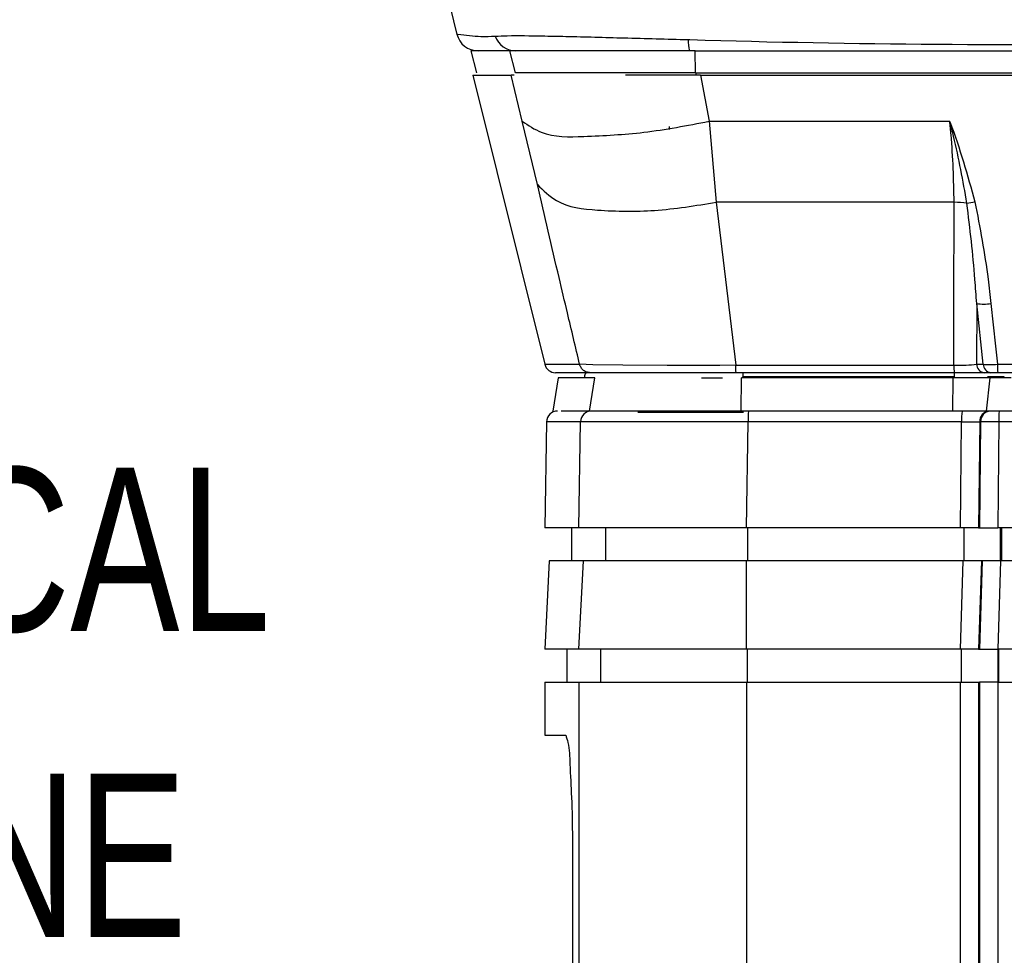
# Model space of a CAD drawing. Header units: millimetres. Extents: x 10 to 272, y 8 to 208.
# Tile 37 of 55: x 67 to 79, y 103 to 114. Entities that reach past the tile are written whole.
import ezdxf

# ---------------------------------------------------------------- set-up
doc = ezdxf.new("R2010")
doc.units = ezdxf.units.MM
doc.styles.add('SLDTEXTSTYLE0', font='TXT', dxfattribs={"width": 0.75})
doc.styles.add('SLDTEXTSTYLE1', font='TXT', dxfattribs={"width": 0.605})
doc.dimstyles.new('SLDDIMSTYLE2', dxfattribs={"dimtxt": 2.054655, "dimasz": 3, "dimexe": 0, "dimexo": 0.0625, "dimgap": 0.513664, "dimtad": 0, "dimtih": 1, "dimtoh": 1, "dimdec": 1, "dimlfac": 2, "dimrnd": 1e-09, "dimzin": 12, "dimdsep": 46, "dimtxsty": 'SLDTEXTSTYLE1', "dimsah": 1, "dimcen": 0.09, "dimadec": 0, "dimazin": 3, "dimtfac": 1, "dimtdec": 1, "dimtofl": 0, "dimtmove": 0, "dimatfit": 3, "dimfxl": 1, "dimfrac": 2, "dimtolj": 1, "dimtzin": 12, "dimarcsym": 0})

# ---------------------------------------------------------------- blocks, each defined once
blk = doc.blocks.new('SW_NOTE_6')
at = {"color": 0, "linetype": 'Continuous', "lineweight": 0, "char_height": 1.8521, "attachment_point": 2, "style": 'SLDTEXTSTYLE0'}
for s, insert in [('OPTICAL', (5.006, 2.387)), ('PLANE', (4.982, -1.082))]:
    blk.add_mtext(s, dxfattribs=dict(at, insert=insert))
blk = doc.blocks.new('_D_2')
at = {"color": 7, "linetype": 'Continuous', "lineweight": 18}
for p, q in [((66.896, 131.988), (50.635, 131.988)), ((52.135, 131.988), (52.135, 114.604)), ((52.135, 114.134), (51.429, 114.134)), ((51.429, 114.134), (51.429, 110.979)), ((57.622, 114.134), (58.328, 114.134)), ((58.328, 114.134), (58.328, 110.979)), ((51.429, 110.979), (52.135, 110.979)), ((58.328, 110.979), (57.622, 110.979)), ((52.135, 93.278), (52.135, 110.508)), ((72.213, 93.278), (50.635, 93.278))]:
    blk.add_line(p, q, dxfattribs=at)
for points in [[(52.135, 131.988), (51.627, 128.988), (52.643, 128.988)], [(52.135, 93.278), (52.643, 96.278), (51.627, 96.278)]]:
    blk.add_solid(points, dxfattribs=at)
at = {"color": 7, "linetype": 'Continuous', "lineweight": 18, "char_height": 2.1167, "attachment_point": 1, "style": 'SLDTEXTSTYLE1'}
for s, insert in [('77.4', (45.236, 113.707)), ('3.05', (52.135, 113.707))]:
    blk.add_mtext(s, dxfattribs=dict(at, insert=insert))
blk = doc.blocks.new('_D_7')
at = {"color": 7, "linetype": 'Continuous', "lineweight": 18}
for p, q in [((91.891, 148.505), (91.185, 148.505)), ((91.185, 148.505), (91.185, 145.35)), ((97.378, 148.505), (98.084, 148.505)), ((98.084, 148.505), (98.084, 145.35)), ((68.728, 128.963), (68.728, 148.428)), ((117.332, 103.728), (117.332, 148.428)), ((68.728, 146.928), (84.522, 146.928)), ((117.332, 146.928), (99.26, 146.928)), ((91.185, 145.35), (91.891, 145.35)), ((98.084, 145.35), (97.378, 145.35))]:
    blk.add_line(p, q, dxfattribs=at)
for points in [[(68.728, 146.928), (71.728, 146.42), (71.728, 147.436)], [(117.332, 146.928), (114.332, 147.436), (114.332, 146.42)]]:
    blk.add_solid(points, dxfattribs=at)
at = {"color": 7, "linetype": 'Continuous', "lineweight": 18, "char_height": 2.1167, "attachment_point": 1, "style": 'SLDTEXTSTYLE1'}
for s, insert in [('97.2', (84.992, 148.078)), ('3.83', (91.891, 148.078))]:
    blk.add_mtext(s, dxfattribs=dict(at, insert=insert))

msp = doc.modelspace()

# ---------------------------------------------------------------- linework, layer by layer
at = {"color": 7, "linetype": 'Continuous', "lineweight": 25}
for p, q in [((72.3484, 113.9567), (72.4242, 113.6488)), ((72.58, 113.4627), (72.647, 113.2127)), ((73.0222, 113.4627), (72.58, 113.4627)), ((73.089, 113.2127), (73.0222, 113.4627)), ((75.1247, 113.4627), (73.0222, 113.4627)), ((75.128, 113.2127), (75.1247, 113.4627)), ((75.1247, 113.4627), (87.0212, 113.4627)), ((72.6028, 113.1877), (73.4206, 109.9075)), ((72.6028, 113.1877), (73.0408, 113.1877)), ((73.165, 112.6645), (73.0408, 113.1878)), ((73.0716, 113.1877), (73.0408, 113.1877)), ((75.128, 113.2127), (73.089, 113.2127)), ((75.1861, 113.1877), (74.3338, 113.1877)), ((75.128, 113.2127), (87.0227, 113.2127)), ((75.187, 113.1878), (75.2831, 112.6645)), ((75.1871, 113.1877), (99.4782, 113.1877)), ((73.336, 111.9478), (73.165, 112.6645)), ((75.2831, 112.6645), (78.0114, 112.6645)), ((75.2831, 112.6645), (75.3654, 111.7457)), ((74.8317, 112.6029), (74.8317, 112.5717)), ((78.0622, 111.7457), (75.3654, 111.7457)), ((75.3654, 111.7457), (75.5856, 109.896)), ((78.3182, 110.5954), (78.3169, 109.9075)), ((78.3923, 109.9075), (78.3182, 110.5954)), ((73.4206, 109.9075), (73.8156, 109.9075)), ((75.5856, 109.896), (78.0587, 109.896)), ((78.3169, 109.9075), (78.3923, 109.9075)), ((78.5535, 109.9075), (97.828, 109.9075)), ((73.9367, 109.8127), (73.5419, 109.8127)), ((73.8704, 109.7645), (73.8702, 109.7527)), ((75.5912, 109.8127), (73.9367, 109.8127)), ((78.0638, 109.8127), (75.5912, 109.8127)), ((75.6641, 109.7645), (75.6641, 109.7527)), ((78.0618, 109.7645), (75.6641, 109.7645)), ((78.0618, 109.7645), (78.0618, 109.7527)), ((78.4027, 109.8127), (78.0638, 109.8127)), ((78.478, 109.8127), (78.4027, 109.8127)), ((78.6312, 109.7645), (78.4392, 109.7645)), ((78.5586, 109.8127), (78.478, 109.8127)), ((97.8285, 109.8127), (78.5586, 109.8127)), ((78.6311, 109.7527), (78.6312, 109.7645)), ((73.5727, 109.7527), (73.5133, 109.3777)), ((73.9862, 109.7527), (73.5727, 109.7527)), ((73.9269, 109.3777), (73.9862, 109.7527)), ((75.1978, 109.7527), (75.437, 109.7527)), ((75.6476, 109.3777), (75.6504, 109.7527)), ((78.0495, 109.7527), (75.6504, 109.7527)), ((78.047, 109.3777), (78.0495, 109.7527)), ((78.4695, 109.7527), (78.0495, 109.7527)), ((78.4294, 109.3777), (78.4695, 109.7527)), ((78.7074, 109.7527), (78.4695, 109.7527)), ((73.9504, 109.3777), (73.6077, 109.3777)), ((75.6476, 109.3777), (73.9269, 109.3777)), ((75.7317, 109.3777), (73.9504, 109.3777)), ((74.4735, 109.366), (75.673, 109.366)), ((78.047, 109.3777), (75.6476, 109.3777)), ((78.1519, 109.3777), (75.7317, 109.3777)), ((78.4294, 109.3777), (78.047, 109.3777)), ((78.4604, 109.3777), (78.1519, 109.3777)), ((78.705, 109.3777), (78.4294, 109.3777)), ((78.5742, 109.3777), (78.4712, 109.3777)), ((97.7627, 109.3777), (78.5742, 109.3777)), ((73.4403, 109.2549), (73.4193, 108.0527)), ((73.8257, 109.2549), (73.4403, 109.2549)), ((73.8059, 108.0527), (73.8257, 109.2549)), ((75.7059, 108.0527), (75.7257, 109.2549)), ((78.1465, 109.2549), (75.7257, 109.2549)), ((78.1341, 108.0527), (78.1465, 109.2549)), ((78.3522, 109.2549), (78.3398, 108.0527)), ((78.363, 109.2549), (78.3506, 108.0527)), ((78.363, 109.2549), (78.3522, 109.2549)), ((78.5689, 109.2549), (78.5565, 108.0527)), ((97.7622, 109.2549), (78.5689, 109.2549)), ((73.8059, 108.0527), (73.4193, 108.0527)), ((73.7217, 108.0527), (73.7217, 107.6777)), ((75.7059, 108.0527), (73.8059, 108.0527)), ((74.1077, 108.0527), (74.1077, 107.6777)), ((78.1341, 108.0527), (75.7059, 108.0527)), ((75.7206, 108.0527), (75.7206, 107.6777)), ((78.3398, 108.0527), (78.1341, 108.0527)), ((78.176, 107.6777), (78.176, 108.0527)), ((78.3398, 108.0527), (78.3506, 108.0527)), ((78.3506, 108.0527), (78.5565, 108.0527)), ((97.7743, 108.0527), (78.5565, 108.0527)), ((78.5872, 107.6777), (78.5872, 108.0527)), ((78.5981, 108.0527), (78.5981, 107.6777)), ((73.4717, 107.6777), (73.4193, 106.6777)), ((73.8582, 107.6777), (73.4717, 107.6777)), ((73.8059, 106.6777), (73.8582, 107.6777)), ((75.7086, 107.6777), (73.8582, 107.6777)), ((75.7061, 106.6777), (75.7086, 107.6777)), ((78.1652, 107.6777), (75.7086, 107.6777)), ((78.1342, 106.6777), (78.1652, 107.6777)), ((78.3707, 107.6777), (78.1652, 107.6777)), ((78.3707, 107.6777), (78.3397, 106.6777)), ((78.3817, 107.6777), (78.3507, 106.6777)), ((78.3817, 107.6777), (78.3707, 107.6777)), ((78.5874, 107.6777), (78.3817, 107.6777)), ((78.5874, 107.6777), (78.5564, 106.6777)), ((97.7443, 107.6777), (78.5874, 107.6777)), ((73.8059, 106.6777), (73.4193, 106.6777)), ((73.6693, 106.6777), (73.6693, 106.3027)), ((75.7061, 106.6777), (73.8059, 106.6777)), ((74.0554, 106.3027), (74.0554, 106.6777)), ((78.1342, 106.6777), (75.7061, 106.6777)), ((75.7181, 106.3027), (75.7181, 106.6777)), ((78.3397, 106.6777), (78.1342, 106.6777)), ((78.145, 106.3027), (78.145, 106.6777)), ((78.3397, 106.6777), (78.3507, 106.6777)), ((78.3507, 106.6777), (78.5564, 106.6777)), ((78.5562, 106.6777), (78.5562, 106.3027)), ((97.7745, 106.6777), (78.5564, 106.6777)), ((78.5671, 106.6777), (78.5671, 106.3027)), ((73.4193, 106.3027), (73.4193, 105.7027)), ((73.4193, 106.3027), (73.8059, 106.3027)), ((73.8059, 106.3027), (73.8059, 94.4777)), ((73.8059, 106.3027), (75.7061, 106.3027)), ((75.7061, 106.3027), (75.7061, 94.4777)), ((75.7061, 106.3027), (78.1341, 106.3027)), ((78.1341, 94.4777), (78.1341, 106.3027)), ((78.1341, 106.3027), (78.3398, 106.3027)), ((78.3398, 106.3027), (78.3398, 94.4777)), ((78.3398, 106.3027), (78.3506, 106.3027)), ((78.3506, 106.3027), (78.3506, 94.4777)), ((78.5565, 106.3027), (78.3506, 106.3027)), ((78.5565, 106.3027), (78.5565, 94.4777)), ((78.5565, 106.3027), (97.7743, 106.3027)), ((73.4193, 105.7027), (73.6571, 105.7027)), ((73.7359, 104.2027), (73.7359, 98.7527))]:
    msp.add_line(p, q, dxfattribs=at)
at = {"color": 7, "linetype": 'Continuous', "lineweight": 25, "flags": 128}
for points in [[(78.0587, 109.896), (78.06, 110.5667), (78.0622, 111.7457)], [(78.4795, 110.5954), (78.5315, 110.1124), (78.5535, 109.9075)], [(75.5856, 109.896), (75.5855, 109.896), (75.4045, 109.8955), (74.8072, 109.8954), (74.3061, 109.8975), (73.9632, 109.9016), (73.8156, 109.9075), (73.8156, 109.9075)]]:
    msp.add_lwpolyline(points, dxfattribs=at)
at = {"color": 7, "linetype": 'Continuous', "lineweight": 25}
for centre, radius, start, end in [((72.6652, 113.7127), 0.25, 193.97102, 269.99799), ((73.093, 113.7121), 0.2494, 199.40511, 269.95654), ((75.4307, 113.5689), 0.3843, 176.75631, 196.03259), ((77.5676, 113.2124), 2.4356, 179.99195, 180.58007), ((78.0476, 110.6399), 1.1058, 81.66576, 89.24049), ((78.0883, 112.6943), 0.9677, 277.0968, 282.55716), ((78.3988, 111.3702), 0.779, 264.05944, 275.94056), ((73.5419, 109.9377), 0.125, 193.99965, 269.99998), ((78.4742, 109.8797), 0.4158, 177.74688, 189.26224), ((78.4178, 109.9126), 0.101, 182.8912, 261.40303), ((78.4931, 109.9126), 0.101, 182.89066, 261.40233), ((79.0625, 109.8875), 0.5094, 177.75267, 188.44234), ((73.9704, 109.7627), 0.1, 150.00196, 178.99631), ((77.5505, 109.7644), 1.8863, 178.53064, 179.9965), ((80.1858, 109.7642), 2.124, 178.69006, 179.99188), ((73.5652, 109.2527), 0.125, 90.00027, 178.99929), ((73.9505, 109.2529), 0.1249, 90.05422, 179.05644), ((76.3669, 109.2852), 0.6419, 171.71206, 182.70507), ((78.8589, 109.2852), 0.7131, 172.54523, 182.4355), ((78.4692, 109.2609), 0.1172, 94.31136, 182.91086), ((78.4801, 109.2609), 0.1172, 94.30946, 182.91277), ((79.2963, 109.2852), 0.728, 172.6973, 182.38404)]:
    msp.add_arc(centre, radius, start, end, dxfattribs=at)
for points, knots in [([(72.4357, 113.6517), (72.5226, 113.6406), (72.6628, 113.6226), (72.804, 113.6274), (72.8578, 113.6293)], [0, 0, 0, 0, 0.6194358, 1, 1, 1, 1]), ([(72.8578, 113.6293), (72.9031, 113.6311), (73.0794, 113.638), (73.347, 113.633), (73.7883, 113.6248), (74.3416, 113.6085), (74.804, 113.5968), (75.0469, 113.5906)], [0, 0, 0, 0, 0.062209, 0.2416919, 0.3663515, 0.6670644, 1, 1, 1, 1]), ([(75.0469, 113.5906), (75.0529, 113.5904), (75.0589, 113.5902), (75.0649, 113.5902), (75.065, 113.5902)], [0, 0, 0, 0, 0.9982428, 1, 1, 1, 1]), ([(75.065, 113.5902), (75.065, 113.5902), (78.7961, 113.4736), (86.0786, 113.6632), (94.2455, 113.6003), (98.6804, 113.6199), (99.5685, 113.6238)], [0, 0, 0, 0, 0.0000012, 0.4570321, 0.8912764, 1, 1, 1, 1]), ([(73.165, 112.6645), (73.2349, 112.6172), (73.4405, 112.4778), (73.936, 112.4931), (74.5651, 112.5254), (75.0362, 112.6167), (75.2831, 112.6645)], [0, 0, 0, 0, 0.1150357, 0.338536, 0.6533321, 1, 1, 1, 1]), ([(78.0114, 112.6645), (78.0131, 112.6602), (78.1268, 112.3616), (78.2134, 112.0535), (78.2987, 111.7498)], [0, 0, 0, 0, 0.01429797, 1, 1, 1, 1]), ([(78.0622, 111.7457), (78.0565, 112.0012), (78.0496, 112.3082), (78.0169, 112.6134), (78.0114, 112.6645)], [0, 0, 0, 0, 0.8323429, 1, 1, 1, 1]), ([(78.2079, 111.7341), (78.1627, 111.9887), (78.1081, 112.2966), (78.0279, 112.6034), (78.0126, 112.66), (78.0114, 112.6645)], [0, 0, 0, 0, 0.81508813, 0.98542991, 1, 1, 1, 1]), ([(73.336, 111.9478), (73.4044, 111.8794), (73.5874, 111.6965), (74.0811, 111.6443), (74.6829, 111.6354), (75.1311, 111.7078), (75.3654, 111.7457)], [0, 0, 0, 0, 0.1342875, 0.3594383, 0.6652444, 1, 1, 1, 1]), ([(73.8156, 109.9075), (73.7694, 110.1018), (73.6915, 110.4297), (73.5298, 111.1094), (73.4175, 111.5955), (73.336, 111.9478)], [0, 0, 0, 0, 0.2858304, 0.4824751, 1, 1, 1, 1]), ([(78.3182, 110.5954), (78.312, 110.6873), (78.2864, 111.0679), (78.2417, 111.4467), (78.2079, 111.7341)], [0, 0, 0, 0, 0.2415502, 1, 1, 1, 1]), ([(78.2987, 111.7498), (78.354, 111.459), (78.4269, 111.076), (78.4693, 110.6886), (78.4795, 110.5954)], [0, 0, 0, 0, 0.7593484, 1, 1, 1, 1]), ([(73.9367, 109.8127), (73.9229, 109.8141), (73.8953, 109.8167), (73.8586, 109.8376), (73.8295, 109.8682), (73.8203, 109.8944), (73.8156, 109.9075)], [0, 0, 0, 0, 0.2498097, 0.4997195, 0.7497872, 1, 1, 1, 1]), ([(75.5912, 109.8127), (75.5906, 109.8147), (75.5881, 109.822), (75.5879, 109.8389), (75.5861, 109.8646), (75.5858, 109.8848), (75.5856, 109.896)], [0, 0, 0, 0, 0.0734164, 0.2781606, 0.59688, 1, 1, 1, 1]), ([(78.0587, 109.896), (78.1059, 109.8966), (78.1921, 109.8976), (78.278, 109.9044), (78.3169, 109.9075)], [0, 0, 0, 0, 0.54719503, 1, 1, 1, 1]), ([(78.3923, 109.9075), (78.417, 109.9065), (78.4707, 109.9044), (78.5245, 109.9064), (78.5535, 109.9075)], [0, 0, 0, 0, 0.4599543, 1, 1, 1, 1]), ([(75.7257, 109.2549), (75.4901, 109.2551), (75.0541, 109.2555), (74.4795, 109.2556), (74.0818, 109.2558), (73.8844, 109.2551), (73.8257, 109.2549)], [0, 0, 0, 0, 0.372074, 0.6883567, 0.9072315, 1, 1, 1, 1]), ([(78.1465, 109.2549), (78.167, 109.255), (78.2067, 109.2552), (78.2626, 109.2552), (78.3106, 109.2552), (78.3395, 109.255), (78.3522, 109.2549)], [0, 0, 0, 0, 0.2999514, 0.5777167, 0.8156953, 1, 1, 1, 1]), ([(78.5689, 109.2549), (78.5487, 109.2551), (78.509, 109.2554), (78.4528, 109.2556), (78.4044, 109.2555), (78.3754, 109.2551), (78.363, 109.2549)], [0, 0, 0, 0, 0.2951962, 0.5777222, 0.8194909, 1, 1, 1, 1]), ([(73.6571, 105.7027), (73.6661, 105.6746), (73.7004, 105.5683), (73.7042, 105.3283), (73.728, 104.9672), (73.7342, 104.5763), (73.7354, 104.3118), (73.7359, 104.2027)], [0, 0, 0, 0, 0.05867264, 0.22196219, 0.47271731, 0.78257145, 1, 1, 1, 1])]:
    msp.add_open_spline(points, degree=3, knots=knots, dxfattribs=at)

# ---------------------------------------------------------------- block references
at = {"color": 7, "linetype": 'Continuous', "lineweight": 0}
msp.add_blockref('SW_NOTE_6', (61.3308, 106.3482), dxfattribs=at)

# ---------------------------------------------------------------- dimensions: what is measured, and where the dimension line sits
at = {"color": 7, "linetype": 'Continuous', "lineweight": 18}
dim = msp.add_linear_dim(base=(68.728, 146.9275), p1=(117.3324, 101.7277), p2=(68.728, 126.9627), dimstyle='SLDDIMSTYLE2', dxfattribs=at)
dim.commit()
dim.dimension.update_dxf_attribs({"geometry": '_D_7', "text_midpoint": (91.8907, 146.9275), "dimtype": 160})
dim = msp.add_linear_dim(base=(52.1348, 131.9877), p1=(74.213, 93.2777), p2=(68.8965, 131.9877), angle=90, dimstyle='SLDDIMSTYLE2', dxfattribs=at)
dim.commit()
dim.dimension.update_dxf_attribs({"geometry": '_D_2', "text_midpoint": (52.1348, 112.5562), "dimtype": 160})

doc.saveas('drawing.dxf')
